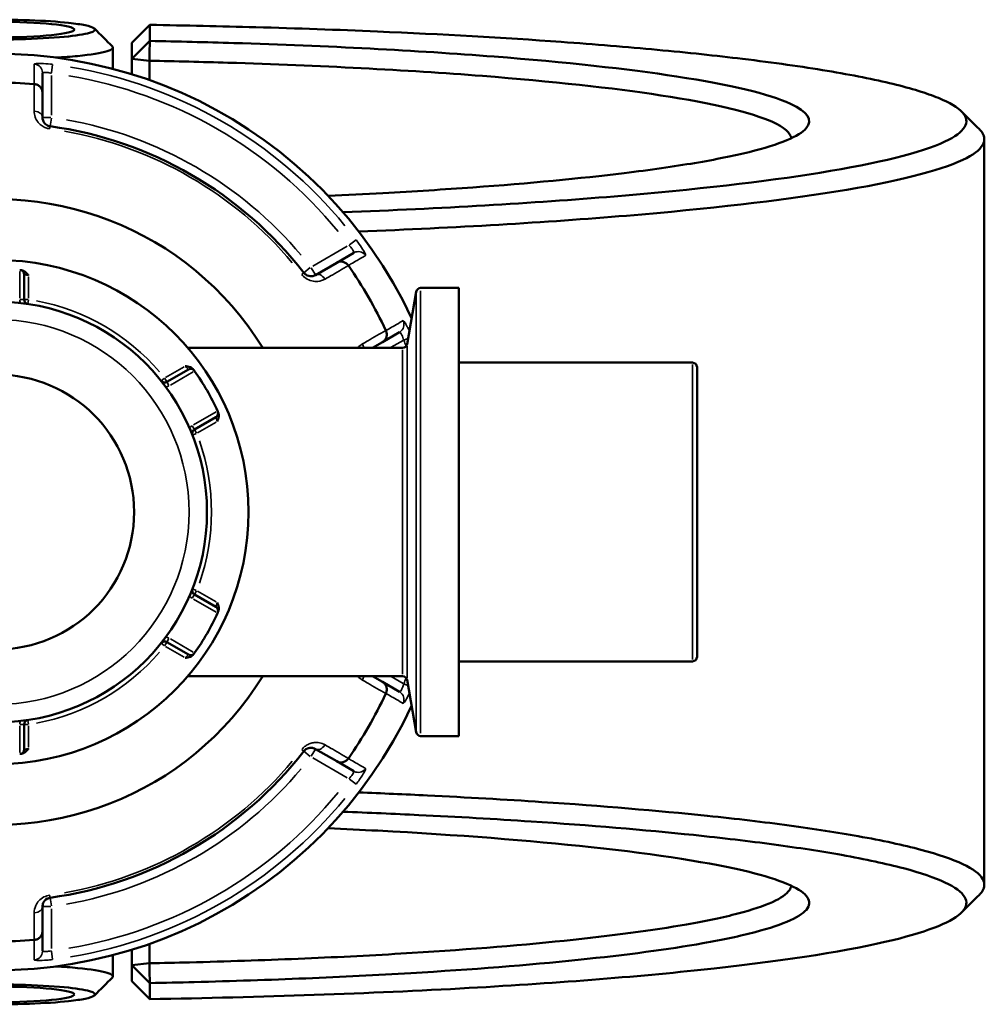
# Model space of a CAD drawing. Header units: millimetres. Extents: x 0 to 904, y 0 to 959.
# Tile 7 of 10: x 417 to 525, y 702 to 812. Entities that reach past the tile are written whole.
import ezdxf

# ---------------------------------------------------------------- set-up
doc = ezdxf.new("R2010")
doc.units = ezdxf.units.MM
doc.layers.add('Visible (ANSI)', color=7, linetype='Continuous', lineweight=50)
doc.layers.add('Visible Narrow (ANSI)', color=7, linetype='Continuous', lineweight=35)

msp = doc.modelspace()

# ---------------------------------------------------------------- linework, layer by layer
at = {"layer": 'Visible (ANSI)'}
for p, q in [((431.632, 811.158), (429.632, 809.179)), ((431.632, 809.37), (431.632, 811.158)), ((429.632, 807.395), (431.632, 809.37)), ((429.632, 809.179), (429.632, 807.395)), ((427.532, 808.625), (427.532, 806.265)), ((431.599, 807.167), (429.632, 807.395)), ((429.632, 807.395), (429.632, 805.665)), ((431.599, 805.014), (431.599, 807.167)), ((419.682, 803.608), (419.682, 805.798)), ((419.682, 800.865), (419.682, 803.608)), ((524.582, 798.429), (524.582, 715.444)), ((454.348, 785.784), (452.451, 784.689)), ((452.451, 784.689), (450.076, 783.317)), ((417.642, 780.59), (417.642, 783.363)), ((460.283, 775.636), (461.31, 781.46)), ((466.062, 781.873), (461.802, 781.873)), ((466.062, 781.873), (466.062, 732)), ((457.551, 775.855), (459.448, 776.951)), ((459.79, 775.223), (435.852, 775.223)), ((456.456, 775.223), (457.551, 775.855)), ((435.938, 772.8), (433.537, 771.413)), ((492.082, 773.561), (466.062, 773.561)), ((492.582, 773.061), (492.582, 740.812)), ((436.597, 766.113), (438.998, 767.499)), ((438.998, 746.373), (436.597, 747.76)), ((433.537, 742.46), (435.938, 741.073)), ((492.082, 740.312), (466.062, 740.312)), ((459.79, 738.649), (435.852, 738.649)), ((457.551, 738.017), (456.456, 738.649)), ((459.448, 736.922), (457.551, 738.017)), ((460.283, 738.236), (461.31, 732.413)), ((417.642, 730.51), (417.642, 733.283)), ((466.062, 732), (461.802, 732)), ((450.076, 730.555), (452.451, 729.184)), ((452.451, 729.184), (454.348, 728.089)), ((419.682, 710.265), (419.682, 713.008)), ((419.682, 708.074), (419.682, 710.265)), ((429.632, 708.208), (429.632, 706.478)), ((431.599, 706.706), (431.599, 708.859)), ((427.532, 707.608), (427.532, 705.248)), ((429.632, 706.478), (431.599, 706.706)), ((431.632, 704.502), (429.632, 706.478)), ((429.632, 706.478), (429.632, 704.694)), ((429.632, 704.694), (431.632, 702.715)), ((431.632, 702.715), (431.632, 704.502))]:
    msp.add_line(p, q, dxfattribs=at)
for radius in [28.05, 23.42, 15.3]:
    msp.add_circle((414.582, 756.936), radius, dxfattribs=at)
for centre, radius, start, end in [((414.582, 756.936), 51, 25.03519, 334.96481), ((414.582, 756.936), 47.815, 85.00703, 94.99297), ((414.582, 756.936), 43.35, 37.90565, 82.09435), ((414.582, 756.936), 34.815, 31.68537, 328.31463), ((417.142, 783.363), 0.5, 0, 84.46684), ((414.582, 756.936), 47.815, 25.00703, 34.99297), ((461.802, 781.373), 0.5, 90, 170), ((418.142, 780.59), 0.5, 180, 261.4409), ((459.79, 775.723), 0.5, 270, 350), ((436.188, 772.367), 0.5, 35.53316, 120), ((492.082, 773.061), 0.5, 0, 90), ((414.582, 756.936), 27.05, 24.56943, 35.43057), ((433.287, 771.846), 0.5, 218.5591, 300), ((438.748, 767.932), 0.5, 300, 24.46684), ((436.847, 765.68), 0.5, 120, 201.4409), ((436.847, 748.193), 0.5, 158.5591, 240), ((414.582, 756.936), 27.05, 324.56943, 335.43057), ((438.748, 745.94), 0.5, 335.53316, 60), ((433.287, 742.027), 0.5, 60, 141.4409), ((436.188, 741.506), 0.5, 240, 324.46684), ((492.082, 740.812), 0.5, 270, 0), ((459.79, 738.149), 0.5, 10, 90), ((414.582, 756.936), 47.815, 325.00703, 334.99297), ((418.142, 733.283), 0.5, 98.5591, 180), ((461.802, 732.5), 0.5, 190, 270), ((417.142, 730.51), 0.5, 275.53316, 0), ((414.582, 756.936), 43.35, 277.90565, 322.09435), ((414.582, 756.936), 47.815, 265.00703, 274.99297)]:
    msp.add_arc(centre, radius, start, end, dxfattribs=at)
for centre, major_axis in [((414.582, 810.635), (-8.65, 0)), ((414.582, 703.238), (8.65, 0))]:
    msp.add_ellipse(centre, major_axis=major_axis, ratio=0.1005025, dxfattribs=at)
for points, knots in [([(405.54, 811.256), (406.102, 811.339), (406.777, 811.414), (409.068, 811.607), (410.953, 811.693), (414.699, 811.751), (416.539, 811.734), (419.887, 811.615), (421.399, 811.515), (423.345, 811.305), (423.972, 811.212), (424.449, 811.113), (424.925, 811.013), (425.252, 810.906), (425.672, 810.622), (425.503, 810.44), (424.353, 810.107), (423.378, 809.956), (420.711, 809.702), (418.956, 809.607), (416.263, 809.543), (415.423, 809.533), (414.582, 809.533)], [-4.113669, -4.113669, -4.113669, -4.113669, -3.8407027, -3.8407027, -3.2936987, -3.2936987, -2.8015791, -2.8015791, -2.3200674, -2.3200674, -2.0191226, -2.0191226, -2.0191226, -1.7181778, -1.7181778, -1.2366661, -1.2366661, -0.7585337, -0.7585337, -0.2304142, -0.2304142, 0, 0, 0, 0]), ([(431.632, 811.158), (435.609, 811.094), (439.549, 811.008), (448.049, 810.771), (452.583, 810.611), (464.203, 810.113), (471.078, 809.724), (481.204, 808.995), (484.782, 808.701), (491.536, 808.069), (494.711, 807.732), (501.126, 806.956), (504.278, 806.51), (509.881, 805.575), (512.332, 805.087), (516.475, 804.079), (518.168, 803.559), (520.758, 802.499), (521.655, 801.96), (522.144, 801.416), (523.121, 800.33), (522.456, 799.228), (517.567, 796.938), (512.83, 795.76), (500.09, 793.705), (492.326, 792.814), (474.328, 791.32), (464.083, 790.72), (453.155, 790.3)], [0.1585481, 0.1585481, 0.1585481, 0.1585481, 0.2704136, 0.2704136, 0.4035786, 0.4035786, 0.6214029, 0.6214029, 0.7495348, 0.7495348, 0.8776667, 0.8776667, 1.0284101, 1.0284101, 1.1791536, 1.1791536, 1.329897, 1.329897, 1.4806404, 1.4806404, 1.4806404, 1.7821273, 1.7821273, 2.1279702, 2.1279702, 2.4512661, 2.4512661, 2.7763362, 2.7763362, 2.7763362, 2.7763362]), ([(431.599, 807.167), (431.605, 807.534), (431.61, 807.901), (431.621, 808.636), (431.627, 809.003), (431.632, 809.37)], [-0.29899902, -0.29899902, -0.29899902, -0.29899902, -0.14948346, -0.14948346, 0, 0, 0, 0]), ([(451.488, 792.135), (453.559, 792.228), (455.595, 792.329), (461.07, 792.626), (464.427, 792.838), (473.893, 793.526), (479.571, 794.062), (487.369, 795.015), (489.991, 795.39), (494.647, 796.175), (496.68, 796.585), (500.11, 797.431), (501.507, 797.867), (503.635, 798.755), (504.364, 799.208), (504.752, 799.663), (505.528, 800.573), (504.928, 801.495), (500.631, 803.464), (496.316, 804.496), (484.825, 806.261), (477.93, 807.012), (461.344, 808.303), (451.456, 808.817), (437.907, 809.232), (434.786, 809.31), (431.632, 809.37)], [0.4200039, 0.4200039, 0.4200039, 0.4200039, 0.4951744, 0.4951744, 0.6262723, 0.6262723, 0.8824893, 0.8824893, 1.0332052, 1.0332052, 1.1839211, 1.1839211, 1.334637, 1.334637, 1.4853529, 1.4853529, 1.4853529, 1.7867847, 1.7867847, 2.1502001, 2.1502001, 2.4825655, 2.4825655, 2.8456566, 2.8456566, 2.9520828, 2.9520828, 2.9520828, 2.9520828]), ([(421.155, 807.511), (422.036, 807.563), (422.856, 807.624), (425.089, 807.839), (426.225, 808.02), (427.448, 808.39), (427.646, 808.574), (427.467, 808.755)], [0.5246524, 0.5246524, 0.5246524, 0.5246524, 0.7585337, 0.7585337, 1.2366661, 1.2366661, 1.6557791, 1.6557791, 1.6557791, 1.6557791]), ([(431.599, 807.167), (434.546, 807.109), (437.463, 807.036), (450.561, 806.634), (460.216, 806.133), (476.424, 804.872), (483.169, 804.139), (494.426, 802.415), (498.664, 801.407), (502.301, 799.757), (503.001, 799.146), (503.075, 798.535)], [-2.9476687, -2.9476687, -2.9476687, -2.9476687, -2.8456566, -2.8456566, -2.4825655, -2.4825655, -2.1502001, -2.1502001, -1.7867847, -1.7867847, -1.5804263, -1.5804263, -1.5804263, -1.5804263]), ([(419.682, 803.608), (419.682, 803.609), (419.682, 803.61), (419.682, 803.73), (419.659, 803.848), (419.569, 804.069), (419.504, 804.171), (419.336, 804.347), (419.234, 804.421), (419.011, 804.526), (418.892, 804.558), (418.77, 804.568)], [-0.00047638, -0.00047638, -0.00047638, -0.00047638, 0, 0, 0.03921808, 0.03921808, 0.07792572, 0.07792572, 0.11651568, 0.11651568, 0.15356042, 0.15356042, 0.15356042, 0.15356042]), ([(420.545, 799.874), (420.502, 799.88), (420.46, 799.889), (420.353, 799.918), (420.29, 799.943), (420.153, 800.012), (420.083, 800.061), (419.967, 800.163), (419.919, 800.216), (419.817, 800.353), (419.772, 800.441), (419.701, 800.64), (419.682, 800.753), (419.682, 800.865)], [0, 0, 0, 0, 0.02585168, 0.02585168, 0.06721438, 0.06721438, 0.12305037, 0.12305037, 0.17415567, 0.17415567, 0.25081718, 0.25081718, 0.34541583, 0.34541583, 0.34541583, 0.34541583]), ([(454.912, 788.152), (465.695, 788.579), (475.801, 789.177), (493.872, 790.679), (501.776, 791.588), (514.73, 793.683), (519.537, 794.883), (524.476, 797.216), (525.133, 798.338), (524.118, 799.444), (524.09, 799.474), (524.061, 799.505), (524.031, 799.535)], [-2.7668618, -2.7668618, -2.7668618, -2.7668618, -2.4512661, -2.4512661, -2.1279702, -2.1279702, -1.7821273, -1.7821273, -1.4806404, -1.4806404, -1.4806404, -1.4724131, -1.4724131, -1.4724131, -1.4724131]), ([(452.451, 784.689), (452.452, 784.689), (452.453, 784.69), (452.557, 784.75), (452.671, 784.788), (452.907, 784.821), (453.028, 784.815), (453.265, 784.758), (453.379, 784.707), (453.582, 784.566), (453.669, 784.48), (453.739, 784.378)], [-0.15367829, -0.15367829, -0.15367829, -0.15367829, -0.15320317, -0.15320317, -0.11407629, -0.11407629, -0.07545895, -0.07545895, -0.03695859, -0.03695859, 0, 0, 0, 0]), ([(417.327, 783.847), (417.324, 783.847), (417.32, 783.847), (417.266, 783.853), (417.23, 783.856), (417.197, 783.86), (417.191, 783.86), (417.191, 783.86)], [-0.052380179, -0.052380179, -0.052380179, -0.052380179, -0.050410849, -0.050410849, -0.019388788, -0.019388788, 0, 0, 0, 0]), ([(417.327, 783.847), (417.407, 783.839), (417.495, 783.815), (417.704, 783.711), (417.803, 783.63), (417.976, 783.459), (418.059, 783.354), (418.14, 783.249), (418.141, 783.248), (418.142, 783.247)], [0, 0, 0, 0, 0.024182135, 0.024182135, 0.055384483, 0.055384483, 0.092862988, 0.092862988, 0.093335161, 0.093335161, 0.093335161, 0.093335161]), ([(450.076, 783.317), (449.956, 783.248), (449.82, 783.202), (449.465, 783.168), (449.227, 783.21), (448.928, 783.415), (448.851, 783.487), (448.787, 783.569)], [0, 0, 0, 0, 0.11734182, 0.11734182, 0.28278882, 0.28278882, 0.34541683, 0.34541683, 0.34541683, 0.34541683]), ([(457.926, 777.126), (457.979, 777.015), (458.01, 776.896), (458.031, 776.65), (458.018, 776.525), (457.949, 776.292), (457.894, 776.184), (457.747, 775.996), (457.657, 775.917), (457.553, 775.857), (457.552, 775.856), (457.551, 775.855)], [-0.15356055, -0.15356055, -0.15356055, -0.15356055, -0.11651575, -0.11651575, -0.0779256, -0.0779256, -0.03921815, -0.03921815, 0, 0, 0.00047625, 0.00047625, 0.00047625, 0.00047625]), ([(435.588, 773.175), (435.589, 773.174), (435.591, 773.174), (435.723, 773.156), (435.855, 773.136), (436.09, 773.072), (436.209, 773.027), (436.404, 772.898), (436.468, 772.834), (436.515, 772.769)], [-0.000495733, -0.000495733, -0.000495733, -0.000495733, 0, 0, 0.039349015, 0.039349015, 0.072108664, 0.072108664, 0.097497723, 0.097497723, 0.097497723, 0.097497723]), ([(436.595, 772.657), (436.595, 772.657), (436.591, 772.662), (436.572, 772.689), (436.551, 772.719), (436.519, 772.763), (436.517, 772.766), (436.515, 772.769)], [0.631217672, 0.631217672, 0.631217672, 0.631217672, 0.650606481, 0.650606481, 0.681628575, 0.681628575, 0.683597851, 0.683597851, 0.683597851, 0.683597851]), ([(439.26, 768.015), (439.293, 767.941), (439.316, 767.854), (439.331, 767.62), (439.31, 767.494), (439.248, 767.259), (439.199, 767.134), (439.149, 767.011), (439.148, 767.01), (439.148, 767.008)], [0, 0, 0, 0, 0.024182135, 0.024182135, 0.055384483, 0.055384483, 0.092862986, 0.092862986, 0.093335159, 0.093335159, 0.093335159, 0.093335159]), ([(439.26, 768.015), (439.258, 768.018), (439.257, 768.021), (439.235, 768.07), (439.22, 768.104), (439.206, 768.134), (439.203, 768.14), (439.203, 768.14)], [-0.05238018, -0.05238018, -0.05238018, -0.05238018, -0.050404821, -0.050404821, -0.01938647, -0.01938647, 0, 0, 0, 0]), ([(439.148, 746.864), (439.148, 746.863), (439.149, 746.861), (439.199, 746.738), (439.248, 746.614), (439.31, 746.378), (439.331, 746.252), (439.316, 746.019), (439.293, 745.932), (439.26, 745.858)], [-0.000495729, -0.000495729, -0.000495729, -0.000495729, 0, 0, 0.039349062, 0.039349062, 0.072108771, 0.072108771, 0.097497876, 0.097497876, 0.097497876, 0.097497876]), ([(439.203, 745.733), (439.203, 745.733), (439.206, 745.739), (439.22, 745.769), (439.235, 745.803), (439.257, 745.852), (439.258, 745.855), (439.26, 745.858)], [0.631217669, 0.631217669, 0.631217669, 0.631217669, 0.650604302, 0.650604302, 0.681622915, 0.681622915, 0.68359785, 0.68359785, 0.68359785, 0.68359785]), ([(436.515, 741.104), (436.468, 741.039), (436.404, 740.975), (436.209, 740.845), (436.09, 740.801), (435.855, 740.736), (435.723, 740.717), (435.591, 740.699), (435.589, 740.698), (435.588, 740.698)], [0, 0, 0, 0, 0.024182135, 0.024182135, 0.055384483, 0.055384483, 0.092862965, 0.092862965, 0.093335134, 0.093335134, 0.093335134, 0.093335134]), ([(436.515, 741.104), (436.538, 741.136), (436.556, 741.162), (436.587, 741.204), (436.595, 741.216), (436.595, 741.216)], [0.26075738, 0.26075738, 0.26075738, 0.26075738, 0.283829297, 0.283829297, 0.313137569, 0.313137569, 0.313137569, 0.313137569]), ([(457.551, 738.017), (457.552, 738.017), (457.553, 738.016), (457.657, 737.956), (457.747, 737.877), (457.894, 737.689), (457.949, 737.581), (458.018, 737.347), (458.031, 737.223), (458.01, 736.977), (457.979, 736.858), (457.926, 736.747)], [-0.15367829, -0.15367829, -0.15367829, -0.15367829, -0.15320316, -0.15320316, -0.11407628, -0.11407628, -0.07545892, -0.07545892, -0.03695858, -0.03695858, 0, 0, 0, 0]), ([(417.191, 730.012), (417.191, 730.012), (417.197, 730.013), (417.23, 730.016), (417.266, 730.02), (417.32, 730.025), (417.324, 730.026), (417.327, 730.026)], [0.631217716, 0.631217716, 0.631217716, 0.631217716, 0.650599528, 0.650599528, 0.681610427, 0.681610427, 0.683597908, 0.683597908, 0.683597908, 0.683597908]), ([(418.142, 730.626), (418.141, 730.625), (418.14, 730.623), (418.059, 730.519), (417.976, 730.414), (417.803, 730.243), (417.704, 730.161), (417.495, 730.058), (417.407, 730.034), (417.327, 730.026)], [-0.000495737, -0.000495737, -0.000495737, -0.000495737, 0, 0, 0.039348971, 0.039348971, 0.072108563, 0.072108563, 0.097497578, 0.097497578, 0.097497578, 0.097497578]), ([(448.787, 730.304), (448.813, 730.338), (448.842, 730.37), (448.921, 730.448), (448.973, 730.49), (449.102, 730.574), (449.178, 730.611), (449.325, 730.66), (449.396, 730.675), (449.567, 730.695), (449.666, 730.69), (449.873, 730.651), (449.979, 730.611), (450.076, 730.555)], [0, 0, 0, 0, 0.02585168, 0.02585168, 0.06721438, 0.06721438, 0.12288915, 0.12288915, 0.17445287, 0.17445287, 0.25141662, 0.25141662, 0.34541603, 0.34541603, 0.34541603, 0.34541603]), ([(453.739, 729.494), (453.669, 729.393), (453.582, 729.306), (453.379, 729.165), (453.265, 729.114), (453.028, 729.057), (452.907, 729.052), (452.671, 729.084), (452.557, 729.123), (452.453, 729.183), (452.452, 729.183), (452.451, 729.184)], [-0.15356053, -0.15356053, -0.15356053, -0.15356053, -0.11651574, -0.11651574, -0.07792562, -0.07792562, -0.03921814, -0.03921814, 0, 0, 0.00047627, 0.00047627, 0.00047627, 0.00047627]), ([(524.031, 714.338), (524.061, 714.368), (524.09, 714.398), (524.118, 714.429), (524.625, 714.982), (524.717, 715.539), (524.068, 716.648), (523.326, 717.2), (521.026, 718.287), (519.467, 718.821), (515.566, 719.861), (513.225, 720.366), (508.217, 721.262), (505.653, 721.659), (500.04, 722.417), (496.99, 722.778), (488.169, 723.695), (481.984, 724.211), (471.229, 724.926), (466.962, 725.17), (460.049, 725.506), (457.5, 725.618), (454.913, 725.721)], [1.4724131, 1.4724131, 1.4724131, 1.4724131, 1.4806404, 1.4806404, 1.4806404, 1.6313839, 1.6313839, 1.7821273, 1.7821273, 1.9328707, 1.9328707, 2.0836142, 2.0836142, 2.2117461, 2.2117461, 2.339878, 2.339878, 2.5577023, 2.5577023, 2.6911519, 2.6911519, 2.7668618, 2.7668618, 2.7668618, 2.7668618]), ([(453.156, 723.573), (456.02, 723.463), (458.837, 723.341), (465.923, 722.996), (470.108, 722.757), (480.659, 722.056), (486.728, 721.55), (495.39, 720.651), (498.386, 720.297), (503.903, 719.554), (506.424, 719.164), (511.351, 718.285), (513.656, 717.789), (517.501, 716.769), (519.041, 716.244), (521.318, 715.178), (522.056, 714.636), (522.713, 713.547), (522.632, 713), (522.144, 712.456), (521.166, 711.37), (518.547, 710.298), (509.646, 708.132), (502.876, 707.058), (486.643, 705.264), (477.384, 704.525), (456.181, 703.336), (444.084, 702.915), (431.632, 702.715)], [-2.7763362, -2.7763362, -2.7763362, -2.7763362, -2.6911519, -2.6911519, -2.5577023, -2.5577023, -2.339878, -2.339878, -2.2117461, -2.2117461, -2.0836142, -2.0836142, -1.9328707, -1.9328707, -1.7821273, -1.7821273, -1.6313839, -1.6313839, -1.4806404, -1.4806404, -1.4806404, -1.1791536, -1.1791536, -0.8329778, -0.8329778, -0.5088597, -0.5088597, -0.1585481, -0.1585481, -0.1585481, -0.1585481]), ([(431.632, 704.502), (433.291, 704.534), (434.942, 704.571), (440.814, 704.719), (444.971, 704.856), (453.045, 705.19), (456.961, 705.386), (467.524, 706.015), (473.799, 706.511), (484.728, 707.635), (489.415, 708.261), (495.486, 709.333), (497.437, 709.747), (500.696, 710.6), (502.006, 711.039), (503.954, 711.931), (504.593, 712.385), (505.186, 713.297), (505.14, 713.755), (504.752, 714.21), (503.976, 715.12), (501.825, 716.019), (494.26, 717.885), (488.262, 718.828), (473.954, 720.371), (465.892, 720.993), (455.221, 721.562), (453.369, 721.653), (451.488, 721.738)], [-2.9520828, -2.9520828, -2.9520828, -2.9520828, -2.8960876, -2.8960876, -2.7514101, -2.7514101, -2.6067326, -2.6067326, -2.3444335, -2.3444335, -2.0882165, -2.0882165, -1.9375006, -1.9375006, -1.7867847, -1.7867847, -1.6360688, -1.6360688, -1.4853529, -1.4853529, -1.4853529, -1.1839211, -1.1839211, -0.8205491, -0.8205491, -0.4882732, -0.4882732, -0.4200039, -0.4200039, -0.4200039, -0.4200039]), ([(503.076, 715.338), (503.057, 715.173), (502.991, 715.008), (502.581, 714.398), (501.946, 713.954), (500.022, 713.082), (498.733, 712.653), (495.53, 711.819), (493.616, 711.415), (487.664, 710.367), (483.074, 709.756), (472.385, 708.658), (466.253, 708.175), (455.937, 707.561), (452.114, 707.369), (444.233, 707.044), (440.176, 706.909), (434.572, 706.768), (433.089, 706.735), (431.599, 706.706)], [1.5804263, 1.5804263, 1.5804263, 1.5804263, 1.6360688, 1.6360688, 1.7867847, 1.7867847, 1.9375006, 1.9375006, 2.0882165, 2.0882165, 2.3444335, 2.3444335, 2.6067326, 2.6067326, 2.7514101, 2.7514101, 2.8960876, 2.8960876, 2.9476687, 2.9476687, 2.9476687, 2.9476687]), ([(419.682, 713.008), (419.682, 713.146), (419.711, 713.287), (419.855, 713.604), (420.001, 713.781), (420.32, 713.946), (420.431, 713.982), (420.545, 713.998)], [0, 0, 0, 0, 0.11734182, 0.11734182, 0.27620858, 0.27620858, 0.34541645, 0.34541645, 0.34541645, 0.34541645]), ([(419.682, 710.265), (419.682, 710.264), (419.682, 710.262), (419.682, 710.142), (419.659, 710.025), (419.569, 709.804), (419.504, 709.702), (419.336, 709.525), (419.234, 709.452), (419.011, 709.347), (418.892, 709.315), (418.77, 709.305)], [-0.15367829, -0.15367829, -0.15367829, -0.15367829, -0.15320302, -0.15320302, -0.11407622, -0.11407622, -0.07545867, -0.07545867, -0.03695852, -0.03695852, 0, 0, 0, 0]), ([(427.467, 705.117), (427.646, 705.298), (427.448, 705.483), (426.225, 705.853), (425.089, 706.034), (422.856, 706.248), (422.036, 706.31), (421.155, 706.362)], [-1.6557791, -1.6557791, -1.6557791, -1.6557791, -1.2366661, -1.2366661, -0.7585337, -0.7585337, -0.5246524, -0.5246524, -0.5246524, -0.5246524]), ([(431.632, 704.502), (431.627, 704.869), (431.621, 705.237), (431.61, 705.971), (431.605, 706.339), (431.599, 706.706)], [-0.29899951, -0.29899951, -0.29899951, -0.29899951, -0.14951534, -0.14951534, 0, 0, 0, 0]), ([(414.582, 704.339), (415.423, 704.339), (416.263, 704.33), (418.956, 704.266), (420.711, 704.171), (423.378, 703.917), (424.353, 703.765), (425.503, 703.432), (425.672, 703.251), (425.252, 702.967), (424.925, 702.86), (424.449, 702.76), (423.972, 702.66), (423.345, 702.568), (421.399, 702.358), (419.887, 702.258), (416.539, 702.139), (414.699, 702.122), (410.953, 702.179), (409.068, 702.265), (406.777, 702.459), (406.102, 702.534), (405.54, 702.617)], [0, 0, 0, 0, 0.2304142, 0.2304142, 0.7585337, 0.7585337, 1.2366661, 1.2366661, 1.7181778, 1.7181778, 2.0191226, 2.0191226, 2.0191226, 2.3200674, 2.3200674, 2.8015791, 2.8015791, 3.2936987, 3.2936987, 3.8407027, 3.8407027, 4.113669, 4.113669, 4.113669, 4.113669])]:
    msp.add_open_spline(points, degree=3, knots=knots, dxfattribs=at)
for points in [[(425.477, 810.745), (426.14, 810.082), (426.804, 809.418), (427.467, 808.755)], [(418.77, 804.568), (418.761, 804.569), (418.752, 804.57), (418.744, 804.57)], [(522.041, 801.524), (522.704, 800.861), (523.367, 800.198), (524.031, 799.535)], [(417.191, 783.86), (417.174, 783.862), (417.158, 783.863), (417.142, 783.865)], [(453.754, 784.357), (453.749, 784.364), (453.744, 784.371), (453.739, 784.378)], [(457.926, 777.126), (457.923, 777.134), (457.919, 777.142), (457.915, 777.149)], [(436.623, 772.618), (436.614, 772.631), (436.605, 772.644), (436.595, 772.657)], [(439.203, 768.14), (439.197, 768.154), (439.19, 768.169), (439.183, 768.184)], [(439.183, 745.689), (439.19, 745.704), (439.197, 745.718), (439.203, 745.733)], [(436.595, 741.216), (436.605, 741.229), (436.614, 741.242), (436.623, 741.255)], [(457.915, 736.723), (457.919, 736.731), (457.923, 736.739), (457.926, 736.747)], [(417.142, 730.008), (417.158, 730.009), (417.174, 730.011), (417.191, 730.012)], [(453.739, 729.494), (453.744, 729.501), (453.749, 729.508), (453.754, 729.515)], [(524.031, 714.338), (523.367, 713.675), (522.704, 713.012), (522.041, 712.348)], [(418.744, 709.302), (418.752, 709.303), (418.761, 709.304), (418.77, 709.305)], [(427.467, 705.117), (426.804, 704.454), (426.14, 703.791), (425.477, 703.128)]]:
    msp.add_open_spline(points, degree=3, dxfattribs=at)
at = {"layer": 'Visible Narrow (ANSI)'}
for p, q in [((420.692, 805.839), (420.805, 806.745)), ((420.682, 801.11), (420.682, 805.521)), ((420.604, 800.865), (419.685, 800.865)), ((420.545, 799.877), (420.672, 800.787)), ((420.508, 799.611), (420.545, 799.874)), ((454.607, 787.229), (453.879, 786.678)), ((453.608, 786.511), (449.788, 784.306)), ((417.142, 783.701), (417.142, 780.754)), ((449.514, 784.135), (448.789, 783.571)), ((450.074, 783.32), (449.615, 784.115)), ((418.142, 780.723), (418.142, 783.114)), ((448.786, 783.569), (448.577, 783.406)), ((461.802, 781.566), (461.802, 732.307)), ((417.641, 780.59), (417.182, 780.59)), ((418.103, 780.59), (417.644, 780.59)), ((418.068, 780.097), (418.137, 780.551)), ((461.31, 732.715), (461.31, 781.158)), ((458.529, 775.266), (459.847, 776.026)), ((459.945, 776.079), (460.373, 776.259)), ((459.79, 738.875), (459.79, 774.998)), ((460.283, 775.406), (460.283, 738.466)), ((435.473, 773.108), (433.402, 771.913)), ((492.082, 740.517), (492.082, 773.356)), ((433.256, 771.822), (432.897, 771.536)), ((433.536, 771.415), (433.307, 771.812)), ((433.929, 771.062), (436.481, 772.536)), ((433.767, 771.014), (433.538, 771.412)), ((439.041, 768.102), (436.489, 766.628)), ((436.596, 766.114), (436.367, 766.512)), ((436.827, 765.714), (436.598, 766.112)), ((436.962, 765.747), (439.033, 766.942)), ((436.383, 765.498), (436.81, 765.666)), ((436.367, 747.361), (436.596, 747.758)), ((436.81, 748.207), (436.383, 748.375)), ((436.598, 747.761), (436.827, 748.159)), ((439.033, 746.931), (436.962, 748.126)), ((436.489, 747.245), (439.041, 745.771)), ((432.897, 742.337), (433.256, 742.051)), ((433.307, 742.06), (433.536, 742.458)), ((433.538, 742.461), (433.767, 742.859)), ((436.481, 741.337), (433.929, 742.811)), ((433.402, 741.96), (435.473, 740.765)), ((459.847, 737.847), (458.529, 738.607)), ((460.373, 737.613), (459.945, 737.794)), ((417.182, 733.283), (417.641, 733.283)), ((417.644, 733.283), (418.103, 733.283)), ((418.137, 733.322), (418.068, 733.776)), ((417.142, 733.119), (417.142, 730.172)), ((418.142, 730.759), (418.142, 733.15)), ((448.577, 730.467), (448.786, 730.304)), ((448.789, 730.302), (449.514, 729.738)), ((449.615, 729.757), (450.074, 730.553)), ((449.788, 729.567), (453.608, 727.361)), ((453.879, 727.194), (454.607, 726.643)), ((420.545, 713.999), (420.508, 714.262)), ((420.672, 713.086), (420.545, 713.995)), ((419.685, 713.008), (420.604, 713.008)), ((420.682, 708.352), (420.682, 712.763)), ((420.805, 707.128), (420.692, 708.034))]:
    msp.add_line(p, q, dxfattribs=at)
msp.add_circle((414.582, 756.936), 21.42, dxfattribs=at)
for centre, radius, start, end in [((414.582, 756.936), 50.205, 39.40871, 80.59129), ((414.582, 756.936), 49.209, 39.40871, 80.59129), ((414.582, 756.936), 44.35, 40.11509, 79.88491), ((414.582, 756.936), 43.057, 40.11509, 79.88491), ((418.142, 780.59), 1, 181.12418, 201.35946), ((414.582, 756.936), 23.92, 40.70319, 79.29681), ((414.582, 756.936), 49.209, 22.10334, 22.83837), ((433.287, 771.846), 1, 278.64054, 298.87582), ((436.847, 765.68), 1, 121.12418, 141.35946), ((414.582, 756.936), 23.92, 340.70319, 19.29681), ((436.847, 748.193), 1, 218.64054, 238.87582), ((433.287, 742.027), 1, 61.12418, 81.35946), ((414.582, 756.936), 23.92, 280.70319, 319.29681), ((414.582, 756.936), 49.209, 337.16163, 337.89666), ((418.142, 733.283), 1, 158.64054, 178.87582), ((414.582, 756.936), 43.057, 280.11509, 319.88491), ((414.582, 756.936), 44.35, 280.11509, 319.88491), ((414.582, 756.936), 49.209, 279.40871, 320.59129), ((414.582, 756.936), 50.205, 279.40871, 320.59129)]:
    msp.add_arc(centre, radius, start, end, dxfattribs=at)
for centre, major_axis, ratio, start_param, end_param in [((418.682, 805.798), (1, 0), 0.9961681, 0.0743701, 1.413032), ((418.682, 800.865), (1, 0), 0.7055719, 0.0752519, 1.4297859), ((454.848, 784.918), (-0.5, 0.866), 0.9961681, 4.8701533, 6.2088152), ((450.576, 782.451), (-0.5, 0.866), 0.7055719, 4.8533994, 6.2079334), ((458.948, 777.817), (0.5, -0.866), 0.9961681, 0.0743701, 1.413032), ((454.676, 775.35), (0.5, -0.866), 0.7055719, 1.0710112, 1.4821943), ((454.676, 738.523), (-0.5, -0.866), 0.7055719, 1.6593984, 2.0705815), ((458.948, 736.056), (0.5, 0.866), 0.9961681, 4.8701533, 6.2088152), ((450.576, 731.421), (-0.5, -0.866), 0.7055719, 0.0752519, 1.4297859), ((454.848, 728.955), (-0.5, -0.866), 0.9961681, 0.0743701, 1.413032), ((418.682, 713.008), (1, 0), 0.7055719, 4.8533994, 6.2079334), ((418.682, 708.074), (1, 0), 0.9961681, 4.8701533, 6.2088152)]:
    msp.add_ellipse(centre, major_axis=major_axis, ratio=ratio, start_param=start_param, end_param=end_param, dxfattribs=at)
for points, knots in [([(420.806, 806.754), (420.73, 806.764), (420.653, 806.773), (420.218, 806.821), (419.868, 806.847), (419.354, 806.865), (419.166, 806.863), (418.923, 806.848), (418.847, 806.837), (418.779, 806.813), (418.766, 806.803), (418.766, 806.791)], [-0.31481112, -0.31481112, -0.31481112, -0.31481112, -0.29222008, -0.29222008, -0.18520991, -0.18520991, -0.1028944, -0.1028944, -0.03957477, -0.03957477, 0, 0, 0, 0]), ([(418.766, 806.791), (418.766, 806.746), (418.766, 806.7), (418.766, 806.341), (418.767, 806.027), (418.768, 805.714), (418.768, 805.443), (418.768, 805.172), (418.769, 804.79), (418.769, 804.679), (418.77, 804.568)], [-3.0896699, -3.0896699, -3.0896699, -3.0896699, -2.9336696, -2.9336696, -1.8579105, -1.8579105, -1.8579105, -0.9289553, -0.9289553, -0.5486961, -0.5486961, -0.5486961, -0.5486961]), ([(419.682, 805.798), (419.682, 805.81), (419.689, 805.82), (419.722, 805.844), (419.759, 805.855), (419.879, 805.871), (419.971, 805.873), (420.223, 805.856), (420.394, 805.831), (420.608, 805.784), (420.645, 805.775), (420.682, 805.766)], [0, 0, 0, 0, 0.03957477, 0.03957477, 0.1028944, 0.1028944, 0.18520991, 0.18520991, 0.29222008, 0.29222008, 0.31481112, 0.31481112, 0.31481112, 0.31481112]), ([(418.744, 804.57), (418.745, 803.801), (418.746, 803.032), (418.747, 802.263), (418.747, 802.032), (418.748, 801.8), (418.748, 801.569)], [-2.08568394, -2.08568394, -2.08568394, -2.08568394, -1.7600899, -1.7600899, -1.7600899, -1.66212972, -1.66212972, -1.66212972, -1.66212972]), ([(418.748, 801.569), (418.748, 801.345), (418.786, 801.12), (418.931, 800.721), (419.023, 800.545), (419.231, 800.269), (419.328, 800.163), (419.564, 799.959), (419.707, 799.861), (419.986, 799.722), (420.114, 799.673), (420.332, 799.614), (420.418, 799.596), (420.505, 799.584)], [-0.34541583, -0.34541583, -0.34541583, -0.34541583, -0.25081718, -0.25081718, -0.17415567, -0.17415567, -0.12305037, -0.12305037, -0.06721438, -0.06721438, -0.02585168, -0.02585168, 0, 0, 0, 0]), ([(455.666, 785.487), (455.674, 785.491), (455.677, 785.503), (455.668, 785.596), (455.581, 785.781), (455.309, 786.242), (455.151, 786.486), (454.859, 786.905), (454.738, 787.071), (454.614, 787.235)], [-0.31481354, -0.31481354, -0.31481354, -0.31481354, -0.28284699, -0.28284699, -0.15713721, -0.15713721, -0.06043739, -0.06043739, 0, 0, 0, 0]), ([(453.82, 786.634), (453.891, 786.56), (453.96, 786.483), (454.121, 786.289), (454.204, 786.173), (454.339, 785.947), (454.374, 785.852), (454.362, 785.797), (454.356, 785.789), (454.348, 785.784)], [0, 0, 0, 0, 0.06043739, 0.06043739, 0.15713721, 0.15713721, 0.28284699, 0.28284699, 0.31481354, 0.31481354, 0.31481354, 0.31481354]), ([(453.739, 784.378), (453.835, 784.434), (453.931, 784.489), (454.262, 784.679), (454.497, 784.814), (454.732, 784.949), (455.004, 785.106), (455.276, 785.262), (455.587, 785.441), (455.627, 785.464), (455.666, 785.487)], [-3.7455892, -3.7455892, -3.7455892, -3.7455892, -3.36533, -3.36533, -2.4363747, -2.4363747, -2.4363747, -1.3606157, -1.3606157, -1.2046153, -1.2046153, -1.2046153, -1.2046153]), ([(451.152, 782.86), (451.353, 782.976), (451.554, 783.091), (451.754, 783.207), (452.421, 783.59), (453.087, 783.974), (453.754, 784.357)], [-3.21339424, -3.21339424, -3.21339424, -3.21339424, -3.11539601, -3.11539601, -3.11539601, -2.78984001, -2.78984001, -2.78984001, -2.78984001]), ([(417.642, 783.363), (417.642, 783.363), (417.646, 783.362), (417.662, 783.359), (417.68, 783.355), (417.737, 783.344), (417.781, 783.334), (417.903, 783.307), (417.985, 783.288), (418.095, 783.259), (418.118, 783.253), (418.142, 783.247)], [0, 0, 0, 0, 0.01938879, 0.01938879, 0.05041085, 0.05041085, 0.09073953, 0.09073953, 0.14316681, 0.14316681, 0.15763021, 0.15763021, 0.15763021, 0.15763021]), ([(448.555, 783.389), (448.686, 783.222), (448.842, 783.076), (449.447, 782.656), (449.927, 782.567), (450.64, 782.632), (450.912, 782.722), (451.152, 782.86)], [-0.34541683, -0.34541683, -0.34541683, -0.34541683, -0.28278882, -0.28278882, -0.11734182, -0.11734182, 0, 0, 0, 0]), ([(459.85, 778.241), (459.81, 778.218), (459.771, 778.195), (459.46, 778.015), (459.189, 777.858), (458.917, 777.701), (458.683, 777.565), (458.449, 777.429), (458.118, 777.237), (458.022, 777.182), (457.926, 777.126)], [-3.0896699, -3.0896699, -3.0896699, -3.0896699, -2.9336695, -2.9336695, -1.8579104, -1.8579104, -1.8579104, -0.9289552, -0.9289552, -0.5486961, -0.5486961, -0.5486961, -0.5486961]), ([(460.543, 777.112), (460.465, 777.274), (460.389, 777.426), (460.211, 777.762), (460.115, 777.926), (459.979, 778.132), (459.931, 778.192), (459.875, 778.24), (459.86, 778.247), (459.85, 778.241)], [-0.24275499, -0.24275499, -0.24275499, -0.24275499, -0.18638694, -0.18638694, -0.1035483, -0.1035483, -0.03982627, -0.03982627, 0, 0, 0, 0]), ([(457.915, 777.149), (457.25, 776.764), (456.585, 776.379), (455.919, 775.993), (455.719, 775.877), (455.519, 775.761), (455.318, 775.645)], [-2.08568395, -2.08568395, -2.08568395, -2.08568395, -1.76016503, -1.76016503, -1.76016503, -1.66212972, -1.66212972, -1.66212972, -1.66212972]), ([(459.448, 776.951), (459.458, 776.956), (459.471, 776.956), (459.508, 776.939), (459.537, 776.912), (459.611, 776.815), (459.659, 776.735), (459.783, 776.481), (459.859, 776.279), (459.92, 776.068)], [0, 0, 0, 0, 0.03982627, 0.03982627, 0.1035483, 0.1035483, 0.18638694, 0.18638694, 0.31481104, 0.31481104, 0.31481104, 0.31481104]), ([(435.588, 773.175), (435.605, 773.157), (435.623, 773.14), (435.702, 773.059), (435.76, 772.997), (435.844, 772.906), (435.875, 772.872), (435.913, 772.828), (435.925, 772.814), (435.936, 772.802), (435.938, 772.8), (435.938, 772.8)], [-0.78884788, -0.78884788, -0.78884788, -0.78884788, -0.77438464, -0.77438464, -0.7219573, -0.7219573, -0.68162858, -0.68162858, -0.65060648, -0.65060648, -0.63121767, -0.63121767, -0.63121767, -0.63121767]), ([(438.998, 767.499), (438.998, 767.499), (438.999, 767.496), (439.005, 767.481), (439.011, 767.464), (439.029, 767.408), (439.043, 767.365), (439.08, 767.247), (439.105, 767.165), (439.135, 767.056), (439.141, 767.032), (439.148, 767.008)], [0, 0, 0, 0, 0.01938647, 0.01938647, 0.05040482, 0.05040482, 0.09072868, 0.09072868, 0.14314969, 0.14314969, 0.15763024, 0.15763024, 0.15763024, 0.15763024]), ([(439.148, 746.864), (439.141, 746.84), (439.135, 746.816), (439.105, 746.707), (439.08, 746.626), (439.043, 746.508), (439.029, 746.465), (439.011, 746.409), (439.005, 746.392), (438.999, 746.376), (438.998, 746.373), (438.998, 746.373)], [-0.7888479, -0.7888479, -0.7888479, -0.7888479, -0.77436857, -0.77436857, -0.72194711, -0.72194711, -0.68162292, -0.68162292, -0.6506043, -0.6506043, -0.63121767, -0.63121767, -0.63121767, -0.63121767]), ([(435.938, 741.073), (435.938, 741.073), (435.933, 741.068), (435.909, 741.039), (435.882, 741.009), (435.797, 740.915), (435.732, 740.845), (435.637, 740.748), (435.613, 740.723), (435.588, 740.698)], [-0.31313757, -0.31313757, -0.31313757, -0.31313757, -0.2838293, -0.2838293, -0.23693606, -0.23693606, -0.17597486, -0.17597486, -0.15550734, -0.15550734, -0.15550734, -0.15550734]), ([(455.318, 738.228), (455.519, 738.112), (455.719, 737.996), (455.919, 737.879), (456.585, 737.494), (457.25, 737.109), (457.915, 736.723)], [-2.95876341, -2.95876341, -2.95876341, -2.95876341, -2.8607281, -2.8607281, -2.8607281, -2.53520917, -2.53520917, -2.53520917, -2.53520917]), ([(459.92, 737.804), (459.897, 737.725), (459.872, 737.646), (459.803, 737.45), (459.757, 737.339), (459.651, 737.121), (459.593, 737.028), (459.504, 736.927), (459.47, 736.909), (459.448, 736.922)], [0, 0, 0, 0, 0.04867645, 0.04867645, 0.12655878, 0.12655878, 0.2278058, 0.2278058, 0.31481397, 0.31481397, 0.31481397, 0.31481397]), ([(457.926, 736.747), (458.022, 736.691), (458.118, 736.635), (458.449, 736.444), (458.683, 736.308), (458.917, 736.172), (459.189, 736.015), (459.46, 735.858), (459.771, 735.677), (459.81, 735.655), (459.85, 735.632)], [-3.7455892, -3.7455892, -3.7455892, -3.7455892, -3.36533, -3.36533, -2.4363748, -2.4363748, -2.4363748, -1.3606157, -1.3606157, -1.2046153, -1.2046153, -1.2046153, -1.2046153]), ([(459.85, 735.632), (459.871, 735.619), (459.921, 735.665), (460.079, 735.885), (460.194, 736.078), (460.394, 736.457), (460.468, 736.604), (460.543, 736.761)], [-0.31481397, -0.31481397, -0.31481397, -0.31481397, -0.2278058, -0.2278058, -0.12655878, -0.12655878, -0.07205572, -0.07205572, -0.07205572, -0.07205572]), ([(451.152, 731.012), (450.96, 731.123), (450.747, 731.203), (450.33, 731.278), (450.132, 731.286), (449.787, 731.245), (449.645, 731.213), (449.349, 731.11), (449.194, 731.036), (448.934, 730.864), (448.828, 730.778), (448.668, 730.619), (448.609, 730.553), (448.555, 730.484)], [-0.34541603, -0.34541603, -0.34541603, -0.34541603, -0.25141662, -0.25141662, -0.17445287, -0.17445287, -0.12288915, -0.12288915, -0.06721438, -0.06721438, -0.02585168, -0.02585168, 0, 0, 0, 0]), ([(418.142, 730.626), (418.118, 730.62), (418.094, 730.613), (417.985, 730.585), (417.902, 730.565), (417.781, 730.538), (417.737, 730.529), (417.68, 730.517), (417.662, 730.514), (417.646, 730.511), (417.642, 730.51), (417.642, 730.51)], [-0.788848, -0.788848, -0.788848, -0.788848, -0.77433301, -0.77433301, -0.7219246, -0.7219246, -0.68161043, -0.68161043, -0.65059953, -0.65059953, -0.63121772, -0.63121772, -0.63121772, -0.63121772]), ([(453.754, 729.515), (453.088, 729.899), (452.421, 730.282), (451.755, 730.666), (451.554, 730.781), (451.353, 730.897), (451.152, 731.012)], [-2.08568395, -2.08568395, -2.08568395, -2.08568395, -1.76019929, -1.76019929, -1.76019929, -1.66212972, -1.66212972, -1.66212972, -1.66212972]), ([(455.666, 728.386), (455.627, 728.409), (455.587, 728.431), (455.276, 728.611), (455.004, 728.767), (454.732, 728.923), (454.497, 729.058), (454.262, 729.193), (453.931, 729.384), (453.835, 729.439), (453.739, 729.494)], [-3.0896699, -3.0896699, -3.0896699, -3.0896699, -2.9336695, -2.9336695, -1.8579104, -1.8579104, -1.8579104, -0.9289552, -0.9289552, -0.5486961, -0.5486961, -0.5486961, -0.5486961]), ([(454.348, 728.089), (454.358, 728.083), (454.364, 728.072), (454.368, 728.03), (454.359, 727.992), (454.312, 727.88), (454.266, 727.798), (454.108, 727.563), (453.972, 727.396), (453.82, 727.239)], [0, 0, 0, 0, 0.03986256, 0.03986256, 0.10364264, 0.10364264, 0.18655676, 0.18655676, 0.31481094, 0.31481094, 0.31481094, 0.31481094]), ([(454.614, 726.638), (454.877, 726.986), (455.125, 727.344), (455.431, 727.832), (455.526, 727.998), (455.636, 728.219), (455.665, 728.291), (455.679, 728.363), (455.676, 728.38), (455.666, 728.386)], [-0.31481094, -0.31481094, -0.31481094, -0.31481094, -0.18655676, -0.18655676, -0.10364264, -0.10364264, -0.03986256, -0.03986256, 0, 0, 0, 0]), ([(420.505, 714.288), (420.272, 714.256), (420.047, 714.183), (419.398, 713.852), (419.1, 713.496), (418.806, 712.862), (418.748, 712.581), (418.748, 712.304)], [-0.34541645, -0.34541645, -0.34541645, -0.34541645, -0.27620858, -0.27620858, -0.11734182, -0.11734182, 0, 0, 0, 0]), ([(418.748, 712.304), (418.748, 712.072), (418.747, 711.841), (418.747, 711.609), (418.746, 710.84), (418.745, 710.071), (418.744, 709.302)], [-0.97913562, -0.97913562, -0.97913562, -0.97913562, -0.8811041, -0.8811041, -0.8811041, -0.55558139, -0.55558139, -0.55558139, -0.55558139]), ([(418.77, 709.305), (418.769, 709.194), (418.769, 709.083), (418.768, 708.701), (418.768, 708.43), (418.768, 708.159), (418.767, 707.845), (418.766, 707.532), (418.766, 707.173), (418.766, 707.127), (418.766, 707.082)], [-3.7455892, -3.7455892, -3.7455892, -3.7455892, -3.3653301, -3.3653301, -2.4363748, -2.4363748, -2.4363748, -1.3606158, -1.3606158, -1.2046153, -1.2046153, -1.2046153, -1.2046153]), ([(420.682, 708.107), (420.572, 708.08), (420.462, 708.057), (420.19, 708.013), (420.038, 708.001), (419.769, 708.005), (419.682, 708.033), (419.682, 708.074)], [0, 0, 0, 0, 0.06653404, 0.06653404, 0.1729885, 0.1729885, 0.31481287, 0.31481287, 0.31481287, 0.31481287]), ([(418.766, 707.082), (418.766, 707.04), (418.942, 707.013), (419.491, 707.009), (419.801, 707.022), (420.356, 707.067), (420.581, 707.091), (420.806, 707.119)], [-0.31481287, -0.31481287, -0.31481287, -0.31481287, -0.1729885, -0.1729885, -0.06653404, -0.06653404, 0, 0, 0, 0])]:
    msp.add_open_spline(points, degree=3, knots=knots, dxfattribs=at)
for points in [[(455.318, 775.645), (455.13, 775.536), (454.959, 775.396), (454.81, 775.223)], [(454.81, 738.649), (454.958, 738.477), (455.13, 738.337), (455.318, 738.228)]]:
    msp.add_open_spline(points, degree=3, dxfattribs=at)

doc.saveas('drawing.dxf')
